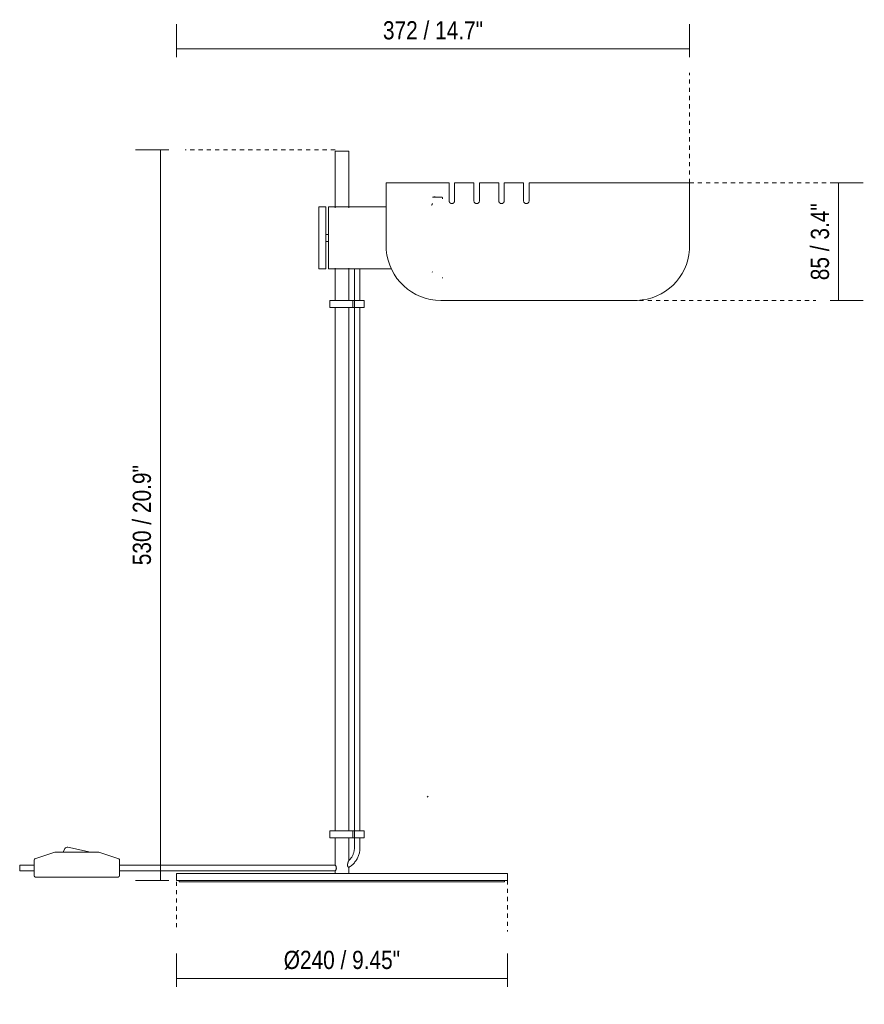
# Model space of a CAD drawing. Header units: millimetres. Extents: x -3660 to -1346, y -2347 to 6929.
# Tile 2 of 4: x -3660 to -3047, y -83 to 631. Entities that reach past the tile are written whole.
import ezdxf

# ---------------------------------------------------------------- set-up
doc = ezdxf.new("R2010")
doc.units = ezdxf.units.MM
doc.linetypes.add('Dash', pattern=[6, 3, -3])
for name, color, linetype, lineweight in [('Cotas', 7, 'Continuous', 9), ('Cotas-6', 7, 'Continuous', 9), ('Lighthing Fixture Detail Wide Black', 7, 'Continuous', 20), ('Luminarias', 7, 'Continuous', 20)]:
    doc.layers.add(name, color=color, linetype=linetype, lineweight=lineweight)
doc.layers.add('Lighthing Fixture Dim Grey Dash', color=7, linetype='Dash', lineweight=9, true_color=0xd2d2d2)
doc.styles.add('Arial Narrow', font='ARIALN.TTF', dxfattribs={"height": 13.2})
doc.dimstyles.new('FARO_-_2_2mm_Arial_Narrow_mm_Inch_Right', dxfattribs={"dimscale": 304.8, "dimtxt": 13.509289, "dimasz": 0, "dimexe": 0.059055, "dimexo": 0.0625, "dimgap": 0.009843, "dimtad": 1, "dimdec": 0, "dimzin": 0, "dimdsep": 46, "dimtxsty": 'Arial Narrow', "dimblk1": 'NONE', "dimblk2": 'NONE', "dimsah": 1, "dimcen": 0.09, "dimadec": 0, "dimazin": 0, "dimtfac": 1, "dimtdec": 4, "dimtix": 1, "dimtmove": 0, "dimatfit": 3, "dimfxl": 0.019685, "dimfxlon": 1, "dimtvp": 1, "dimtolj": 1, "dimtzin": 0, "dimarcsym": 2})

# ---------------------------------------------------------------- blocks, each defined once
blk = doc.blocks.new('martinica_tablelamp - 28251 STUDIO Black table lamp-499302-Alzado_PDF')
at = {"layer": 'Luminarias'}
for p, q in [((-3430.93, 536), (-3430.93, 495)), ((-3420.93, 536), (-3430.93, 536)), ((-3420.93, 495), (-3420.93, 536)), ((-3348.21, 513.13), (-3393.8, 513.13)), ((-3393.8, 513.13), (-3393.8, 473.13)), ((-3348.21, 513.13), (-3348.21, 500.05)), ((-3330.21, 513.13), (-3344.21, 513.13)), ((-3344.21, 500.05), (-3344.21, 513.13)), ((-3330.21, 513.13), (-3330.21, 500.05)), ((-3312.21, 513.13), (-3326.21, 513.13)), ((-3326.21, 500.05), (-3326.21, 513.13)), ((-3312.21, 513.13), (-3312.21, 500.05)), ((-3294.21, 513.13), (-3308.21, 513.13)), ((-3308.21, 500.05), (-3308.21, 513.13)), ((-3294.21, 513.13), (-3294.21, 500.05)), ((-3173.8, 513.13), (-3290.21, 513.13)), ((-3290.21, 500.05), (-3290.21, 513.13)), ((-3173.8, 473.13), (-3173.8, 513.13)), ((-3353.51, 502.64), (-3360.33, 502.64)), ((-3358.21, 503.01), (-3359.41, 503.01)), ((-3437.75, 495.64), (-3442.75, 495.64)), ((-3442.75, 473.13), (-3442.75, 495.64)), ((-3437.75, 473.13), (-3437.75, 495.64)), ((-3393.8, 495.64), (-3435.75, 495.64)), ((-3435.75, 473.13), (-3435.75, 495.64)), ((-3442.75, 450.61), (-3442.75, 473.13)), ((-3435.75, 475.7), (-3437.75, 475.7)), ((-3437.75, 450.61), (-3437.75, 473.13)), ((-3435.75, 450.61), (-3435.75, 473.13)), ((-3393.8, 470.92), (-3393.8, 473.13)), ((-3173.8, 473.13), (-3173.8, 470.46)), ((-3437.75, 470.56), (-3435.75, 470.56)), ((-3393.8, 464.42), (-3393.8, 470.92)), ((-3173.8, 470.46), (-3173.8, 464.73)), ((-3442.75, 450.61), (-3437.75, 450.61)), ((-3435.75, 450.61), (-3390.07, 450.61)), ((-3430.93, 451.25), (-3430.93, 427.75)), ((-3420.93, 427.75), (-3420.93, 451.25)), ((-3416.87, 450.82), (-3416.87, 427.75)), ((-3413.74, 450.82), (-3416.01, 450.82)), ((-3412.87, 427.75), (-3412.87, 450.82)), ((-3418, 427.75), (-3434.76, 427.75)), ((-3434.76, 422.75), (-3434.76, 427.75)), ((-3434.76, 422.75), (-3418, 422.75)), ((-3430.93, 422.75), (-3430.93, 42.9)), ((-3420.93, 42.9), (-3420.93, 422.75)), ((-3409.94, 427.75), (-3418, 427.75)), ((-3418, 422.75), (-3418, 427.75)), ((-3418, 422.75), (-3409.94, 422.75)), ((-3416.93, 422.75), (-3416.93, 427.75)), ((-3416.87, 422.75), (-3416.87, 42.9)), ((-3412.87, 42.9), (-3412.87, 422.75)), ((-3409.94, 422.75), (-3409.94, 427.75)), ((-3353.8, 427.79), (-3354.3, 427.79)), ((-3211.89, 427.79), (-3353.8, 427.79)), ((-3418, 42.9), (-3434.76, 42.9)), ((-3434.76, 37.9), (-3434.76, 42.9)), ((-3409.94, 42.9), (-3418, 42.9)), ((-3418, 37.9), (-3418, 42.9)), ((-3416.93, 37.9), (-3416.93, 42.9)), ((-3409.94, 37.9), (-3409.94, 42.9)), ((-3434.76, 37.9), (-3418, 37.9)), ((-3430.93, 37.9), (-3430.93, 18)), ((-3420.93, 21.46), (-3420.93, 37.9)), ((-3418, 37.9), (-3409.94, 37.9)), ((-3416.87, 37.9), (-3416.87, 30.82)), ((-3412.87, 30.82), (-3412.87, 37.9)), ((-3626.93, 30.1), (-3628.23, 27.5)), ((-3608.23, 27.5), (-3624.7, 31.16)), ((-3649.23, 21.86), (-3649.23, 10.5)), ((-3634.23, 27.5), (-3648.62, 22.7)), ((-3602.23, 27.5), (-3634.23, 27.5)), ((-3587.86, 22.71), (-3602.23, 27.5)), ((-3587.23, 10.5), (-3587.23, 21.83)), ((-3649.23, 18), (-3659.69, 18)), ((-3659.69, 18), (-3659.69, 14)), ((-3430.85, 18), (-3587.23, 18)), ((-3420.93, 12), (-3420.93, 16.46)), ((-3659.69, 14), (-3649.23, 14)), ((-3648.23, 9.5), (-3588.23, 9.5)), ((-3587.23, 14), (-3430.85, 14)), ((-3545.94, 12), (-3545.94, 7)), ((-3425.93, 12), (-3545.94, 12)), ((-3430.93, 14), (-3430.93, 12)), ((-3305.92, 12), (-3425.93, 12)), ((-3305.92, 7), (-3305.92, 12)), ((-3425.93, 7), (-3545.94, 7)), ((-3543.95, 7), (-3543.95, 6)), ((-3543.95, 6), (-3425.93, 6)), ((-3305.92, 7), (-3425.93, 7)), ((-3425.93, 6), (-3307.92, 6)), ((-3307.92, 6), (-3307.92, 7))]:
    blk.add_line(p, q, dxfattribs=at)
at = {"layer": 'Luminarias', "flags": 128}
for points in [[(-3353.51, 502.64), (-3353.48, 502.64), (-3353.46, 502.64), (-3353.44, 502.64), (-3353.41, 502.64), (-3353.39, 502.63), (-3353.37, 502.63), (-3353.34, 502.62), (-3353.32, 502.61), (-3353.3, 502.61), (-3353.28, 502.6), (-3353.26, 502.59), (-3353.23, 502.58), (-3353.21, 502.57), (-3353.19, 502.55), (-3353.17, 502.54), (-3353.15, 502.53), (-3353.14, 502.51), (-3353.12, 502.5), (-3353.1, 502.48), (-3353.08, 502.46), (-3353.07, 502.45), (-3353.05, 502.43), (-3353.04, 502.41), (-3353.02, 502.39), (-3353.01, 502.37), (-3353, 502.35), (-3352.99, 502.33), (-3352.97, 502.31), (-3352.96, 502.29), (-3352.96, 502.27), (-3352.95, 502.24), (-3352.94, 502.22), (-3352.93, 502.2), (-3352.93, 502.18), (-3352.92, 502.15), (-3352.92, 502.13), (-3352.92, 502.11), (-3352.92, 502.08), (-3352.92, 502.06), (-3352.92, 502.05)], [(-3352.92, 501.63), (-3352.92, 501.8), (-3352.92, 501.93), (-3352.92, 502.01), (-3352.92, 502.05), (-3352.92, 502.05)], [(-3352.92, 502.05), (-3352.92, 502.03), (-3352.92, 501.96), (-3352.92, 501.84)], [(-3360.89, 496.93), (-3360.81, 497.03), (-3360.74, 497.14), (-3360.67, 497.25), (-3360.61, 497.36), (-3360.55, 497.48), (-3360.49, 497.6), (-3360.44, 497.72), (-3360.4, 497.84), (-3360.36, 497.97), (-3360.33, 498.05)], [(-3360.33, 448.2), (-3360.37, 448.33), (-3360.41, 448.45), (-3360.46, 448.57)], [(-3352.92, 444.18), (-3352.92, 444.16), (-3352.92, 444.13), (-3352.92, 444.11), (-3352.93, 444.08), (-3352.93, 444.06), (-3352.94, 444.04), (-3352.95, 444.02), (-3352.95, 443.99), (-3352.96, 443.97), (-3352.97, 443.95), (-3352.98, 443.93)], [(-3352.92, 444.23), (-3352.92, 444.29), (-3352.92, 444.41)], [(-3352.92, 444.32), (-3352.92, 444.24), (-3352.92, 444.2)], [(-3421.01, 16.41), (-3420.44, 16.77), (-3419.89, 17.15), (-3419.35, 17.55), (-3418.83, 17.98), (-3418.32, 18.42), (-3417.84, 18.89), (-3417.37, 19.37), (-3416.92, 19.87), (-3416.49, 20.39), (-3416.09, 20.93), (-3415.7, 21.48), (-3415.34, 22.04), (-3415, 22.62), (-3414.69, 23.22), (-3414.39, 23.82), (-3414.13, 24.44), (-3413.88, 25.07), (-3413.67, 25.71), (-3413.48, 26.35), (-3413.31, 27), (-3413.17, 27.66), (-3413.06, 28.32), (-3412.97, 28.99), (-3412.91, 29.66), (-3412.88, 30.33), (-3412.87, 30.82)], [(-3416.87, 30.82), (-3416.88, 30.3), (-3416.91, 29.79), (-3416.96, 29.28), (-3417.04, 28.77), (-3417.13, 28.27), (-3417.24, 27.77), (-3417.37, 27.27), (-3417.52, 26.78), (-3417.69, 26.3), (-3417.88, 25.82), (-3418.09, 25.36), (-3418.32, 24.9), (-3418.57, 24.45), (-3418.83, 24.01), (-3419.11, 23.58), (-3419.41, 23.16), (-3419.72, 22.76), (-3420.05, 22.37), (-3420.4, 21.99), (-3420.76, 21.62), (-3421.01, 21.38)]]:
    blk.add_lwpolyline(points, dxfattribs=at)
at = {"layer": 'Luminarias'}
for centre, radius, start, end in [((-3354.05, 467.67), 39.88, 184.67377, 269.63684), ((-3213.52, 467.59), 39.82, 272.33906, 355.87316), ((-3625.14, 29.21), 2, 77.47119, 153.43495), ((-3648.28, 21.82), 0.945, 110.85698, 177.57797), ((-3648.28, 21.82), 0.945, 110.85698, 164.23377), ((-3588.19, 21.81), 0.963, 1.59001, 69.97504), ((-3588.19, 21.81), 0.963, 15.26702, 69.97504), ((-3648.23, 10.5), 1, 180, 270), ((-3648.23, 10.5), 1, 180, 210), ((-3648.23, 10.5), 1, 225, 255), ((-3588.23, 10.5), 1, 270, 360), ((-3588.23, 10.5), 1, 270, 360)]:
    blk.add_arc(centre, radius, start, end, dxfattribs=at)
for points, knots in [([(-3344.21, 500.05), (-3344.21, 499.85), (-3344.26, 499.55), (-3344.4, 499.2), (-3344.5, 499.01), (-3344.59, 498.87), (-3344.7, 498.74), (-3344.82, 498.61), (-3344.95, 498.49), (-3345.1, 498.39), (-3345.26, 498.29), (-3345.44, 498.21), (-3345.62, 498.14), (-3345.81, 498.09), (-3346.01, 498.06), (-3346.21, 498.05), (-3346.42, 498.06), (-3346.68, 498.1), (-3346.93, 498.18), (-3347.17, 498.29), (-3347.33, 498.39), (-3347.48, 498.49), (-3347.61, 498.61), (-3347.73, 498.74), (-3347.84, 498.87), (-3347.93, 499.01), (-3348.01, 499.15), (-3348.07, 499.3), (-3348.18, 499.6), (-3348.22, 499.85), (-3348.21, 500.05)], [0, 0, 0, 0, 0.111111, 0.166667, 0.194444, 0.222222, 0.25, 0.277778, 0.305556, 0.333333, 0.361111, 0.388889, 0.416667, 0.444444, 0.472222, 0.5, 0.527778, 0.555556, 0.611111, 0.638889, 0.666667, 0.694444, 0.722222, 0.75, 0.777778, 0.805556, 0.833333, 0.861111, 0.888889, 1, 1, 1, 1]), ([(-3326.21, 500.05), (-3326.21, 499.85), (-3326.26, 499.55), (-3326.4, 499.2), (-3326.5, 499.01), (-3326.59, 498.87), (-3326.7, 498.74), (-3326.82, 498.61), (-3326.95, 498.49), (-3327.1, 498.39), (-3327.26, 498.29), (-3327.44, 498.21), (-3327.62, 498.14), (-3327.81, 498.09), (-3328.01, 498.06), (-3328.21, 498.05), (-3328.42, 498.06), (-3328.68, 498.1), (-3328.93, 498.18), (-3329.17, 498.29), (-3329.33, 498.39), (-3329.48, 498.49), (-3329.61, 498.61), (-3329.73, 498.74), (-3329.84, 498.87), (-3329.93, 499.01), (-3330.01, 499.15), (-3330.07, 499.3), (-3330.18, 499.6), (-3330.22, 499.85), (-3330.21, 500.05)], [0, 0, 0, 0, 0.111111, 0.166667, 0.194444, 0.222222, 0.25, 0.277778, 0.305556, 0.333333, 0.361111, 0.388889, 0.416667, 0.444444, 0.472222, 0.5, 0.527778, 0.555556, 0.611111, 0.638889, 0.666667, 0.694444, 0.722222, 0.75, 0.777778, 0.805556, 0.833333, 0.861111, 0.888889, 1, 1, 1, 1]), ([(-3308.21, 500.05), (-3308.21, 499.85), (-3308.26, 499.55), (-3308.4, 499.2), (-3308.5, 499.01), (-3308.59, 498.87), (-3308.7, 498.74), (-3308.82, 498.61), (-3308.95, 498.49), (-3309.1, 498.39), (-3309.26, 498.29), (-3309.44, 498.21), (-3309.62, 498.14), (-3309.81, 498.09), (-3310.01, 498.06), (-3310.21, 498.05), (-3310.42, 498.06), (-3310.68, 498.1), (-3310.93, 498.18), (-3311.17, 498.29), (-3311.33, 498.39), (-3311.48, 498.49), (-3311.61, 498.61), (-3311.73, 498.74), (-3311.84, 498.87), (-3311.93, 499.01), (-3312.01, 499.15), (-3312.07, 499.3), (-3312.18, 499.6), (-3312.22, 499.85), (-3312.21, 500.05)], [0, 0, 0, 0, 0.111111, 0.166667, 0.194444, 0.222222, 0.25, 0.277778, 0.305556, 0.333333, 0.361111, 0.388889, 0.416667, 0.444444, 0.472222, 0.5, 0.527778, 0.555556, 0.611111, 0.638889, 0.666667, 0.694444, 0.722222, 0.75, 0.777778, 0.805556, 0.833333, 0.861111, 0.888889, 1, 1, 1, 1]), ([(-3290.21, 500.05), (-3290.21, 499.85), (-3290.26, 499.55), (-3290.4, 499.2), (-3290.5, 499.01), (-3290.59, 498.87), (-3290.7, 498.74), (-3290.82, 498.61), (-3290.95, 498.49), (-3291.1, 498.39), (-3291.26, 498.29), (-3291.44, 498.21), (-3291.62, 498.14), (-3291.81, 498.09), (-3292.01, 498.06), (-3292.21, 498.05), (-3292.42, 498.06), (-3292.68, 498.1), (-3292.93, 498.18), (-3293.17, 498.29), (-3293.33, 498.39), (-3293.48, 498.49), (-3293.61, 498.61), (-3293.73, 498.74), (-3293.84, 498.87), (-3293.93, 499.01), (-3294.01, 499.15), (-3294.07, 499.3), (-3294.18, 499.6), (-3294.22, 499.85), (-3294.21, 500.05)], [0, 0, 0, 0, 0.111111, 0.166667, 0.194444, 0.222222, 0.25, 0.277778, 0.305556, 0.333333, 0.361111, 0.388889, 0.416667, 0.444444, 0.472222, 0.5, 0.527778, 0.555556, 0.611111, 0.638889, 0.666667, 0.694444, 0.722222, 0.75, 0.777778, 0.805556, 0.833333, 0.861111, 0.888889, 1, 1, 1, 1]), ([(-3430.85, 18), (-3430.8, 18), (-3430.68, 17.92), (-3430.47, 17.62), (-3430.3, 17.31), (-3430.21, 17.07), (-3430.14, 16.87), (-3430.08, 16.65), (-3430.03, 16.41), (-3430.01, 16.14), (-3430, 15.91), (-3430.02, 15.68), (-3430.05, 15.47), (-3430.1, 15.25), (-3430.16, 15.05), (-3430.23, 14.87), (-3430.38, 14.53), (-3430.63, 14.13), (-3430.79, 14.01), (-3430.85, 14)], [0, 0, 0, 0, 0.111111, 0.222222, 0.277778, 0.333333, 0.361111, 0.388889, 0.444444, 0.479167, 0.513889, 0.548611, 0.583333, 0.618056, 0.652778, 0.6875, 0.722222, 0.861111, 1, 1, 1, 1]), ([(-3421.01, 16.41), (-3421.06, 16.38), (-3421.17, 16.41), (-3421.36, 16.6), (-3421.49, 16.78), (-3421.58, 16.96), (-3421.65, 17.11), (-3421.72, 17.28), (-3421.79, 17.51), (-3421.83, 17.77), (-3421.85, 18.05), (-3421.86, 18.25), (-3421.86, 18.45), (-3421.84, 18.65), (-3421.81, 18.85), (-3421.79, 19.05), (-3421.75, 19.24), (-3421.7, 19.49), (-3421.62, 19.8), (-3421.54, 20.09), (-3421.47, 20.31), (-3421.41, 20.47), (-3421.36, 20.63), (-3421.3, 20.78), (-3421.25, 20.92), (-3421.2, 21.05), (-3421.14, 21.15), (-3421.08, 21.28), (-3421.04, 21.35), (-3421.01, 21.38)], [0, 0, 0, 0, 0.111111, 0.166667, 0.222222, 0.25, 0.277778, 0.305556, 0.333333, 0.388889, 0.416667, 0.444444, 0.472222, 0.5, 0.527778, 0.555556, 0.583333, 0.611111, 0.666667, 0.722222, 0.75, 0.777778, 0.805556, 0.833333, 0.861111, 0.888889, 0.916667, 0.944444, 1, 1, 1, 1])]:
    blk.add_open_spline(points, degree=3, knots=knots, dxfattribs=at)
blk.add_open_spline([(-3420.93, 16.46), (-3420.93, 16.46), (-3420.94, 16.45), (-3420.99, 16.43), (-3421.01, 16.41)], degree=3, dxfattribs=at)
blk = doc.blocks.new('DIMBLOCK1-Alzado_PDF')
at = {"layer": 'Cotas-6', "color": 251, "true_color": 0x5b5b5b}
for p, q in [((-3545.94, -64.1), (-3545.94, -46.1)), ((-3305.92, -64.1), (-3305.92, -46.1)), ((-3545.94, -64.1), (-3305.92, -64.1)), ((-3545.94, -64.1), (-3545.94, -70.1)), ((-3305.92, -64.1), (-3305.92, -70.1))]:
    blk.add_line(p, q, dxfattribs=at)
at = {"layer": 'Cotas-6', "color": 0, "insert": (-3468.17, -44.04), "char_height": 13.2, "width": 101.384, "attachment_point": 1, "line_spacing_factor": 0.974696, "style": 'Arial Narrow'}
blk.add_mtext('Ø240 / 9.45"', dxfattribs=at)
blk = doc.blocks.new('_None')
blk = doc.blocks.new('DIMBLOCK2-Alzado_PDF')
at = {"layer": 'Cotas-6', "color": 251, "true_color": 0x5b5b5b}
for p, q in [((-3557.63, 537.09), (-3575.63, 537.09)), ((-3557.63, 537.09), (-3557.63, 7)), ((-3557.63, 537.09), (-3551.63, 537.09)), ((-3557.63, 7), (-3575.63, 7)), ((-3557.63, 7), (-3551.63, 7))]:
    blk.add_line(p, q, dxfattribs=at)
at = {"layer": 'Cotas-6', "color": 0, "insert": (-3577.69, 235.7), "char_height": 13.2, "width": 87.2314, "attachment_point": 1, "rotation": 90, "line_spacing_factor": 0.974696, "style": 'Arial Narrow'}
blk.add_mtext('530 / 20.9"', dxfattribs=at)
blk = doc.blocks.new('DIMBLOCK3-Alzado_PDF')
at = {"layer": 'Cotas-6', "color": 251, "true_color": 0x5b5b5b}
for p, q in [((-3065.8, 513.13), (-3071.8, 513.13)), ((-3065.8, 513.13), (-3065.8, 427.79)), ((-3065.8, 513.13), (-3047.8, 513.13)), ((-3065.8, 427.79), (-3071.8, 427.79)), ((-3065.8, 427.79), (-3047.8, 427.79))]:
    blk.add_line(p, q, dxfattribs=at)
at = {"layer": 'Cotas-6', "color": 0, "insert": (-3085.86, 442.47), "char_height": 13.2, "width": 67.1605, "attachment_point": 1, "rotation": 90, "line_spacing_factor": 0.974696, "style": 'Arial Narrow'}
blk.add_mtext('85 / 3.4"', dxfattribs=at)
blk = doc.blocks.new('DIMBLOCK4-Alzado_PDF')
at = {"layer": 'Cotas-6', "color": 251, "true_color": 0x5b5b5b}
for p, q in [((-3545.94, 610.32), (-3545.94, 628.32)), ((-3173.8, 610.32), (-3173.8, 628.32)), ((-3173.8, 610.32), (-3545.94, 610.32)), ((-3545.94, 610.32), (-3545.94, 604.32)), ((-3173.8, 610.32), (-3173.8, 604.32))]:
    blk.add_line(p, q, dxfattribs=at)
at = {"layer": 'Cotas-6', "color": 0, "insert": (-3396.22, 630.38), "char_height": 13.2, "width": 87.2314, "attachment_point": 1, "line_spacing_factor": 0.974696, "style": 'Arial Narrow'}
blk.add_mtext('372 / 14.7"', dxfattribs=at)

msp = doc.modelspace()

# ---------------------------------------------------------------- linework, layer by layer
at = {"layer": 'Lighthing Fixture Detail Wide Black'}
msp.add_line((-3364.06, 67.49), (-3363.5, 68.05), dxfattribs=at)
at = {"layer": 'Lighthing Fixture Dim Grey Dash'}
for p, q in [((-3173.8, 513.13), (-3173.8, 592.91)), ((-3430.93, 537.09), (-3539.77, 537.09)), ((-3173.8, 513.13), (-3051.71, 513.13)), ((-3222.1, 427.79), (-3082.1, 427.79)), ((-3545.94, 12), (-3545.94, -29.98)), ((-3305.92, 7), (-3305.92, -29.98))]:
    msp.add_line(p, q, dxfattribs=at)

# ---------------------------------------------------------------- block references
at = {"layer": 'Luminarias'}
msp.add_blockref('martinica_tablelamp - 28251 STUDIO Black table lamp-499302-Alzado_PDF', (0, 0), dxfattribs=at)

# ---------------------------------------------------------------- dimensions: what is measured, and where the dimension line sits
at = {"layer": 'Cotas', "color": 251, "true_color": 0x5b5b5b}
dim = msp.add_linear_dim(base=(-3545.94, 610.32), p1=(-3173.8, 604.32), p2=(-3545.94, 604.32), dimstyle='FARO_-_2_2mm_Arial_Narrow_mm_Inch_Right', override={"dimpost": '<>', "dimfxl": 372.144795}, dxfattribs=at)
dim.commit()
dim.dimension.update_dxf_attribs({"geometry": 'DIMBLOCK4-Alzado_PDF', "text_midpoint": (-3359.87, 621.86)})
for base, p1, p2, override, picture, middle in [((-3557.63, 7), (-3551.63, 537.09), (-3551.63, 7), {"dimpost": '<>', "dimfxl": 530.09375}, 'DIMBLOCK2-Alzado_PDF', (-3569.17, 272.05)), ((-3065.8, 427.79), (-3071.8, 513.13), (-3071.8, 427.79), {"dimpost": '<>', "dimfxl": 85.337162}, 'DIMBLOCK3-Alzado_PDF', (-3077.35, 470.46))]:
    dim = msp.add_linear_dim(base=base, p1=p1, p2=p2, angle=90, dimstyle='FARO_-_2_2mm_Arial_Narrow_mm_Inch_Right', override=override, dxfattribs=at)
    dim.commit()
    dim.dimension.update_dxf_attribs({"geometry": picture, "text_midpoint": middle})
dim = msp.add_linear_dim(base=(-3305.92, -64.1), p1=(-3545.94, -70.1), p2=(-3305.92, -70.1), text='Ø240 / 9.45"', dimstyle='FARO_-_2_2mm_Arial_Narrow_mm_Inch_Right', override={"dimpost": '<>', "dimfxl": 240.020434}, dxfattribs=at)
dim.commit()
dim.dimension.update_dxf_attribs({"geometry": 'DIMBLOCK1-Alzado_PDF', "text_midpoint": (-3425.93, -53.99)})

doc.saveas('drawing.dxf')
